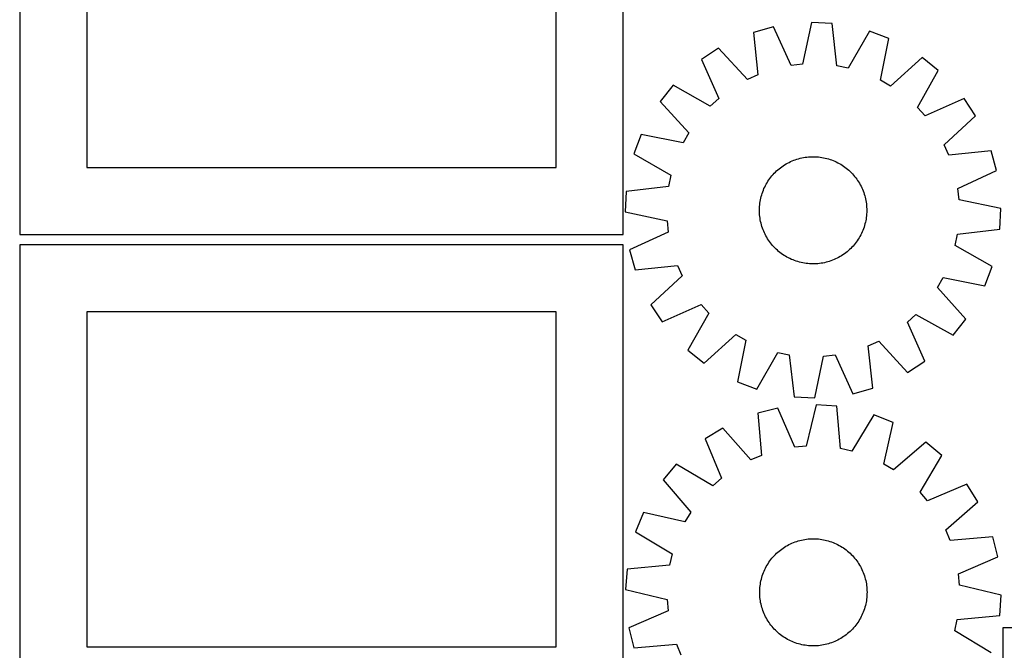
# Model space of a CAD drawing. Header units: millimetres. Extents: x 7 to 1493, y 7 to 2993.
# Tile 8 of 13: x 7 to 741, y 1461 to 1931. Entities that reach past the tile are written whole.
import ezdxf

# ---------------------------------------------------------------- set-up
doc = ezdxf.new("R2010")
doc.units = ezdxf.units.MM
doc.layers.add('CUT', color=7, linetype='CONTINUOUS', true_color=0x000000)

msp = doc.modelspace()

# ---------------------------------------------------------------- linework, layer by layer
at = {"layer": 'CUT'}
for p, q in [((6.791328, 2121.033625), (6.791328, 1771.033625)), ((456.791328, 1771.033625), (456.791328, 2121.033625)), ((56.791328, 2071.033625), (56.791328, 1821.033625)), ((406.791328, 1821.033625), (406.791328, 2071.033625)), ((568.688417, 1926.008889), (553.852525, 1921.931282)), ((581.953759, 1897.147056), (568.688417, 1926.008889)), ((597.051173, 1929.174305), (590.475198, 1898.098088)), ((612.420994, 1928.467797), (597.051173, 1929.174305)), ((616.118288, 1896.919346), (612.420994, 1928.467797)), ((553.852525, 1921.931282), (557.20148, 1890.343955)), ((640.373746, 1922.713714), (624.516542, 1895.190563)), ((654.772991, 1917.292249), (640.373746, 1922.713714)), ((648.540319, 1886.145362), (654.772991, 1917.292249)), ((527.856108, 1910.156219), (515.006387, 1901.693642)), ((549.390996, 1886.8062), (527.856108, 1910.156219)), ((515.006387, 1901.693642), (527.952453, 1872.687192)), ((679.579529, 1903.181914), (655.99331, 1881.905988)), ((691.5987, 1893.576183), (679.579529, 1903.181914)), ((590.475198, 1898.098088), (581.953759, 1897.147056)), ((624.516542, 1895.190563), (616.118288, 1896.919346)), ((557.20148, 1890.343955), (549.390996, 1886.8062)), ((676.046159, 1865.879735), (691.5987, 1893.576183)), ((493.92102, 1882.461556), (484.315289, 1870.442385)), ((521.617468, 1866.909015), (493.92102, 1882.461556)), ((655.99331, 1881.905988), (648.540319, 1886.145362)), ((527.952453, 1872.687192), (521.617468, 1866.909015)), ((710.830786, 1872.490816), (681.824336, 1859.54475)), ((719.293363, 1859.641095), (710.830786, 1872.490816)), ((484.315289, 1870.442385), (505.591216, 1846.856166)), ((681.824336, 1859.54475), (676.046159, 1865.879735)), ((695.943344, 1838.106207), (719.293363, 1859.641095)), ((470.204955, 1845.635848), (464.78349, 1831.236602)), ((501.351841, 1839.403175), (470.204955, 1845.635848)), ((505.591216, 1846.856166), (501.351841, 1839.403175)), ((699.481099, 1830.295723), (695.943344, 1838.106207)), ((464.78349, 1831.236602), (492.306641, 1815.379398)), ((587.413789, 1827.665302), (588.628021, 1827.988796)), ((588.628021, 1827.988796), (589.851815, 1828.27399)), ((589.851815, 1828.27399), (591.083963, 1828.520602)), ((591.083963, 1828.520602), (592.323249, 1828.728391)), ((592.323249, 1828.728391), (593.568451, 1828.89715)), ((593.568451, 1828.89715), (594.818339, 1829.026713)), ((594.818339, 1829.026713), (596.07168, 1829.116952)), ((596.07168, 1829.116952), (597.327237, 1829.167778)), ((597.327237, 1829.167778), (598.583771, 1829.179141)), ((598.583771, 1829.179141), (599.840042, 1829.15103)), ((599.840042, 1829.15103), (601.09481, 1829.083472)), ((601.09481, 1829.083472), (602.346837, 1828.976535)), ((602.346837, 1828.976535), (603.594887, 1828.830323)), ((603.594887, 1828.830323), (604.837728, 1828.644981)), ((604.837728, 1828.644981), (606.074135, 1828.420692)), ((606.074135, 1828.420692), (607.302886, 1828.157677)), ((607.302886, 1828.157677), (608.52277, 1827.856196)), ((731.068426, 1833.644678), (699.481099, 1830.295723)), ((735.146033, 1818.808787), (731.068426, 1833.644678)), ((56.791328, 1821.033625), (406.791328, 1821.033625)), ((573.026197, 1820.16981), (574.012089, 1820.948928)), ((574.012089, 1820.948928), (575.021967, 1821.696693)), ((575.021967, 1821.696693), (576.054835, 1822.412368)), ((576.054835, 1822.412368), (577.109673, 1823.095247)), ((577.109673, 1823.095247), (578.185441, 1823.744655)), ((578.185441, 1823.744655), (579.281076, 1824.359953)), ((579.281076, 1824.359953), (580.395497, 1824.940532)), ((580.395497, 1824.940532), (581.527605, 1825.48582)), ((581.527605, 1825.48582), (582.676282, 1825.995278)), ((582.676282, 1825.995278), (583.840394, 1826.468404)), ((583.840394, 1826.468404), (585.018794, 1826.904731)), ((585.018794, 1826.904731), (586.210317, 1827.303829)), ((586.210317, 1827.303829), (587.413789, 1827.665302)), ((608.52277, 1827.856196), (609.732582, 1827.516546)), ((609.732582, 1827.516546), (610.931128, 1827.139062)), ((610.931128, 1827.139062), (612.117226, 1826.724118)), ((612.117226, 1826.724118), (613.289705, 1826.272122)), ((613.289705, 1826.272122), (614.447407, 1825.783521)), ((614.447407, 1825.783521), (615.589191, 1825.258796)), ((615.589191, 1825.258796), (616.71393, 1824.698466)), ((616.71393, 1824.698466), (617.820514, 1824.103084)), ((617.820514, 1824.103084), (618.907849, 1823.473237)), ((618.907849, 1823.473237), (619.974865, 1822.809547)), ((619.974865, 1822.809547), (621.020507, 1822.112668)), ((621.020507, 1822.112668), (622.043743, 1821.383289)), ((622.043743, 1821.383289), (623.043564, 1820.622129)), ((623.043564, 1820.622129), (624.018984, 1819.829939)), ((492.306641, 1815.379398), (490.577857, 1806.981144)), ((566.113915, 1812.906599), (566.875074, 1813.906421)), ((566.875074, 1813.906421), (567.667264, 1814.88184)), ((567.667264, 1814.88184), (568.489701, 1815.831894)), ((568.489701, 1815.831894), (569.341575, 1816.755647)), ((569.341575, 1816.755647), (570.222043, 1817.652186)), ((570.222043, 1817.652186), (571.130239, 1818.520626)), ((571.130239, 1818.520626), (572.065264, 1819.36011)), ((572.065264, 1819.36011), (573.026197, 1820.16981)), ((624.018984, 1819.829939), (624.969038, 1819.007502)), ((624.969038, 1819.007502), (625.892791, 1818.155629)), ((625.892791, 1818.155629), (626.789329, 1817.27516)), ((626.789329, 1817.27516), (627.657769, 1816.366965)), ((627.657769, 1816.366965), (628.497254, 1815.431939)), ((628.497254, 1815.431939), (629.306954, 1814.471006)), ((629.306954, 1814.471006), (630.086071, 1813.485114)), ((630.086071, 1813.485114), (630.833837, 1812.475236)), ((706.284199, 1805.543444), (735.146033, 1818.808787)), ((490.577857, 1806.981144), (459.029406, 1803.28385)), ((561.713682, 1805.310263), (562.238407, 1806.452048)), ((562.238407, 1806.452048), (562.798737, 1807.576786)), ((562.798737, 1807.576786), (563.394119, 1808.68337)), ((563.394119, 1808.68337), (564.023966, 1809.770706)), ((564.023966, 1809.770706), (564.687657, 1810.837721)), ((564.687657, 1810.837721), (565.384535, 1811.883363)), ((565.384535, 1811.883363), (566.113915, 1812.906599)), ((630.833837, 1812.475236), (631.549512, 1811.442368)), ((631.549512, 1811.442368), (632.23239, 1810.38753)), ((632.23239, 1810.38753), (632.881799, 1809.311763)), ((632.881799, 1809.311763), (633.497096, 1808.216128)), ((633.497096, 1808.216128), (634.077676, 1807.101706)), ((634.077676, 1807.101706), (634.622963, 1805.969599)), ((634.622963, 1805.969599), (635.132422, 1804.820922)), ((459.029406, 1803.28385), (458.322898, 1787.914029)), ((559.339527, 1798.165742), (559.641008, 1799.385626)), ((559.641008, 1799.385626), (559.980658, 1800.595438)), ((559.980658, 1800.595438), (560.358141, 1801.793984)), ((560.358141, 1801.793984), (560.773085, 1802.980082)), ((560.773085, 1802.980082), (561.225081, 1804.152561)), ((561.225081, 1804.152561), (561.713682, 1805.310263)), ((635.132422, 1804.820922), (635.605548, 1803.656809)), ((635.605548, 1803.656809), (636.041875, 1802.478409)), ((636.041875, 1802.478409), (636.440972, 1801.286886)), ((636.440972, 1801.286886), (636.802446, 1800.083414)), ((636.802446, 1800.083414), (637.12594, 1798.869183)), ((637.12594, 1798.869183), (637.411133, 1797.645389)), ((707.235232, 1797.022006), (706.284199, 1805.543444)), ((558.346173, 1790.702898), (558.413731, 1791.957666)), ((558.413731, 1791.957666), (558.520669, 1793.209693)), ((558.520669, 1793.209693), (558.66688, 1794.457743)), ((558.66688, 1794.457743), (558.852222, 1795.700584)), ((558.852222, 1795.700584), (559.076512, 1796.936991)), ((559.076512, 1796.936991), (559.339527, 1798.165742)), ((637.411133, 1797.645389), (637.657746, 1796.413241)), ((637.657746, 1796.413241), (637.865535, 1795.173954)), ((637.865535, 1795.173954), (638.034294, 1793.928753)), ((638.034294, 1793.928753), (638.163857, 1792.678865)), ((638.163857, 1792.678865), (638.254096, 1791.425524)), ((638.254096, 1791.425524), (638.304922, 1790.169966)), ((738.311449, 1790.44603), (707.235232, 1797.022006)), ((458.322898, 1787.914029), (489.399115, 1781.338054)), ((558.318062, 1789.446627), (558.346173, 1790.702898)), ((558.329425, 1788.190093), (558.318062, 1789.446627)), ((558.380251, 1786.934536), (558.329425, 1788.190093)), ((558.470491, 1785.681195), (558.380251, 1786.934536)), ((558.600053, 1784.431307), (558.470491, 1785.681195)), ((558.768812, 1783.186105), (558.600053, 1784.431307)), ((637.967467, 1783.902317), (637.782125, 1782.659475)), ((638.113679, 1785.150367), (637.967467, 1783.902317)), ((638.220616, 1786.402394), (638.113679, 1785.150367)), ((638.288174, 1787.657162), (638.220616, 1786.402394)), ((638.316285, 1788.913432), (638.288174, 1787.657162)), ((638.304922, 1790.169966), (638.316285, 1788.913432)), ((737.604941, 1775.076209), (738.311449, 1790.44603)), ((489.399115, 1781.338054), (490.350148, 1772.816616)), ((558.976601, 1781.946819), (558.768812, 1783.186105)), ((559.223214, 1780.714671), (558.976601, 1781.946819)), ((559.508408, 1779.490877), (559.223214, 1780.714671)), ((559.831901, 1778.276645), (559.508408, 1779.490877)), ((560.193375, 1777.073174), (559.831901, 1778.276645)), ((560.592472, 1775.88165), (560.193375, 1777.073174)), ((636.276206, 1776.566075), (635.861262, 1775.379978)), ((636.65369, 1777.764622), (636.276206, 1776.566075)), ((636.993339, 1778.974434), (636.65369, 1777.764622)), ((637.294821, 1780.194317), (636.993339, 1778.974434)), ((637.557836, 1781.423069), (637.294821, 1780.194317)), ((637.782125, 1782.659475), (637.557836, 1781.423069)), ((6.791328, 1771.033625), (456.791328, 1771.033625)), ((490.350148, 1772.816616), (461.488314, 1759.551273)), ((561.028799, 1774.703251), (560.592472, 1775.88165)), ((561.501925, 1773.539138), (561.028799, 1774.703251)), ((562.011384, 1772.390461), (561.501925, 1773.539138)), ((562.556672, 1771.258353), (562.011384, 1772.390461)), ((563.137251, 1770.143932), (562.556672, 1771.258353)), ((563.752548, 1769.048297), (563.137251, 1770.143932)), ((633.240228, 1769.67669), (632.610381, 1768.589354)), ((633.83561, 1770.783273), (633.240228, 1769.67669)), ((634.39594, 1771.908012), (633.83561, 1770.783273)), ((634.920665, 1773.049796), (634.39594, 1771.908012)), ((635.409266, 1774.207499), (634.920665, 1773.049796)), ((635.861262, 1775.379978), (635.409266, 1774.207499)), ((704.327707, 1762.980661), (706.05649, 1771.378916)), ((706.05649, 1771.378916), (737.604941, 1775.076209)), ((456.79438, 1763.518977), (6.79438, 1763.518977)), ((6.79438, 1763.518977), (6.79438, 1413.518977)), ((456.79438, 1413.518977), (456.79438, 1763.518977)), ((564.401957, 1767.97253), (563.752548, 1769.048297)), ((565.084836, 1766.917691), (564.401957, 1767.97253)), ((565.800511, 1765.884824), (565.084836, 1766.917691)), ((566.548276, 1764.874945), (565.800511, 1765.884824)), ((567.327393, 1763.889053), (566.548276, 1764.874945)), ((568.137093, 1762.92812), (567.327393, 1763.889053)), ((568.976578, 1761.993095), (568.137093, 1762.92812)), ((569.845018, 1761.084899), (568.976578, 1761.993095)), ((628.144646, 1762.528165), (627.292773, 1761.604413)), ((628.967083, 1763.47822), (628.144646, 1762.528165)), ((629.759273, 1764.453639), (628.967083, 1763.47822)), ((630.520433, 1765.45346), (629.759273, 1764.453639)), ((631.249812, 1766.476697), (630.520433, 1765.45346)), ((631.946691, 1767.522338), (631.249812, 1766.476697)), ((632.610381, 1768.589354), (631.946691, 1767.522338)), ((731.850857, 1747.123457), (704.327707, 1762.980661)), ((461.488314, 1759.551273), (465.565921, 1744.715382)), ((570.741557, 1760.204431), (569.845018, 1761.084899)), ((571.665309, 1759.352557), (570.741557, 1760.204431)), ((572.615364, 1758.53012), (571.665309, 1759.352557)), ((573.590783, 1757.737931), (572.615364, 1758.53012)), ((574.590604, 1756.976771), (573.590783, 1757.737931)), ((575.61384, 1756.247391), (574.590604, 1756.976771)), ((576.659482, 1755.550513), (575.61384, 1756.247391)), ((577.726498, 1754.886822), (576.659482, 1755.550513)), ((578.813834, 1754.256975), (577.726498, 1754.886822)), ((618.448907, 1754.615404), (617.353272, 1754.000107)), ((619.524674, 1755.264813), (618.448907, 1754.615404)), ((620.579512, 1755.947692), (619.524674, 1755.264813)), ((621.61238, 1756.663367), (620.579512, 1755.947692)), ((622.622258, 1757.411132), (621.61238, 1756.663367)), ((623.60815, 1758.190249), (622.622258, 1757.411132)), ((624.569083, 1758.999949), (623.60815, 1758.190249)), ((625.504109, 1759.839434), (624.569083, 1758.999949)), ((626.412304, 1760.707874), (625.504109, 1759.839434)), ((627.292773, 1761.604413), (626.412304, 1760.707874)), ((465.565921, 1744.715382), (497.153248, 1748.064336)), ((497.153248, 1748.064336), (500.691003, 1740.253852)), ((579.920417, 1753.661593), (578.813834, 1754.256975)), ((581.045156, 1753.101263), (579.920417, 1753.661593)), ((582.18694, 1752.576539), (581.045156, 1753.101263)), ((583.344643, 1752.087937), (582.18694, 1752.576539)), ((584.517122, 1751.635941), (583.344643, 1752.087937)), ((585.703219, 1751.220997), (584.517122, 1751.635941)), ((586.901766, 1750.843514), (585.703219, 1751.220997)), ((588.111577, 1750.503864), (586.901766, 1750.843514)), ((589.331461, 1750.202383), (588.111577, 1750.503864)), ((590.560212, 1749.939368), (589.331461, 1750.202383)), ((591.796619, 1749.715079), (590.560212, 1749.939368)), ((593.039461, 1749.529737), (591.796619, 1749.715079)), ((594.287511, 1749.383525), (593.039461, 1749.529737)), ((595.539537, 1749.276587), (594.287511, 1749.383525)), ((596.794305, 1749.209029), (595.539537, 1749.276587)), ((598.050576, 1749.180918), (596.794305, 1749.209029)), ((599.30711, 1749.192281), (598.050576, 1749.180918)), ((600.562667, 1749.243108), (599.30711, 1749.192281)), ((601.816008, 1749.333347), (600.562667, 1749.243108)), ((603.065897, 1749.46291), (601.816008, 1749.333347)), ((604.311098, 1749.631669), (603.065897, 1749.46291)), ((605.550385, 1749.839457), (604.311098, 1749.631669)), ((606.782533, 1750.08607), (605.550385, 1749.839457)), ((608.006327, 1750.371264), (606.782533, 1750.08607)), ((609.220558, 1750.694757), (608.006327, 1750.371264)), ((610.42403, 1751.056231), (609.220558, 1750.694757)), ((611.615553, 1751.455328), (610.42403, 1751.056231)), ((612.793953, 1751.891655), (611.615553, 1751.455328)), ((613.958066, 1752.364782), (612.793953, 1751.891655)), ((615.106743, 1752.87424), (613.958066, 1752.364782)), ((616.23885, 1753.419528), (615.106743, 1752.87424)), ((617.353272, 1754.000107), (616.23885, 1753.419528)), ((500.691003, 1740.253852), (477.340985, 1718.718965)), ((726.429393, 1732.724212), (731.850857, 1747.123457)), ((691.043132, 1731.503893), (695.282506, 1738.956884)), ((695.282506, 1738.956884), (726.429393, 1732.724212)), ((712.319058, 1707.917675), (691.043132, 1731.503893)), ((477.340985, 1718.718965), (485.803562, 1705.869243)), ((485.803562, 1705.869243), (514.810011, 1718.81531)), ((514.810011, 1718.81531), (520.588188, 1712.480324)), ((406.79438, 1713.518977), (56.79438, 1713.518977)), ((56.79438, 1713.518977), (56.79438, 1463.518977)), ((406.79438, 1463.518977), (406.79438, 1713.518977)), ((520.588188, 1712.480324), (505.035647, 1684.783876)), ((668.681894, 1705.672867), (675.016879, 1711.451045)), ((675.016879, 1711.451045), (702.713327, 1695.898504)), ((681.62796, 1676.666418), (668.681894, 1705.672867)), ((702.713327, 1695.898504), (712.319058, 1707.917675)), ((517.054819, 1675.178145), (540.641037, 1696.454072)), ((540.641037, 1696.454072), (548.094028, 1692.214697)), ((548.094028, 1692.214697), (541.861356, 1661.067811)), ((639.432867, 1688.016105), (647.243351, 1691.553859)), ((647.243351, 1691.553859), (668.778239, 1668.203841)), ((505.035647, 1684.783876), (517.054819, 1675.178145)), ((556.260601, 1655.646346), (572.117805, 1683.169497)), ((572.117805, 1683.169497), (580.516059, 1681.440713)), ((580.516059, 1681.440713), (584.213353, 1649.892262)), ((606.15915, 1680.261971), (614.680588, 1681.213004)), ((614.680588, 1681.213004), (627.945931, 1652.35117)), ((642.781822, 1656.428777), (639.432867, 1688.016105)), ((599.583174, 1649.185754), (606.15915, 1680.261971)), ((668.778239, 1668.203841), (681.62796, 1676.666418)), ((541.861356, 1661.067811), (556.260601, 1655.646346)), ((627.945931, 1652.35117), (642.781822, 1656.428777)), ((584.213353, 1649.892262), (599.583174, 1649.185754)), ((572.133152, 1641.606923), (557.204885, 1637.881685)), ((557.204885, 1637.881685), (559.805098, 1606.223928)), ((584.711498, 1612.439133), (572.133152, 1641.606923)), ((600.562898, 1644.099988), (593.253062, 1613.188161)), ((615.911685, 1643.029811), (600.562898, 1644.099988)), ((618.86106, 1611.402672), (615.911685, 1643.029811)), ((643.72038, 1636.615582), (627.216033, 1609.475551)), ((657.987241, 1630.854747), (643.72038, 1636.615582)), ((651.018939, 1599.864143), (657.987241, 1630.854747)), ((530.936989, 1626.725365), (517.890525, 1618.569366)), ((551.91305, 1602.872071), (530.936989, 1626.725365)), ((517.890525, 1618.569366), (530.146261, 1589.264559)), ((682.452775, 1616.161094), (658.369478, 1595.449514)), ((694.24117, 1606.273512), (682.452775, 1616.161094)), ((593.253062, 1613.188161), (584.711498, 1612.439133)), ((627.216033, 1609.475551), (618.86106, 1611.402672)), ((559.805098, 1606.223928), (551.91305, 1602.872071)), ((678.037299, 1578.95302), (694.24117, 1606.273512)), ((496.355765, 1599.841848), (486.468183, 1588.053453)), ((523.676257, 1583.637976), (496.355765, 1599.841848)), ((658.369478, 1595.449514), (651.018939, 1599.864143)), ((486.468183, 1588.053453), (507.179763, 1563.970156)), ((530.146261, 1589.264559), (523.676257, 1583.637976)), ((683.663881, 1572.483016), (678.037299, 1578.95302)), ((712.968688, 1584.738751), (683.663881, 1572.483016)), ((721.124687, 1571.692287), (712.968688, 1584.738751)), ((697.271393, 1550.716227), (721.124687, 1571.692287)), ((507.179763, 1563.970156), (502.765134, 1556.619617)), ((471.77453, 1563.587918), (466.013695, 1549.321057)), ((502.765134, 1556.619617), (471.77453, 1563.587918)), ((466.013695, 1549.321057), (493.153726, 1532.816711)), ((700.62325, 1542.824179), (697.271393, 1550.716227)), ((583.749361, 1541.290192), (584.924348, 1541.735626)), ((584.924348, 1541.735626), (586.112747, 1542.143933)), ((586.112747, 1542.143933), (587.313385, 1542.51471)), ((587.313385, 1542.51471), (588.525077, 1542.847592)), ((588.525077, 1542.847592), (589.746626, 1543.142248)), ((589.746626, 1543.142248), (590.976829, 1543.39839)), ((590.976829, 1543.39839), (592.21447, 1543.615764)), ((592.21447, 1543.615764), (593.458328, 1543.794155)), ((593.458328, 1543.794155), (594.707176, 1543.933388)), ((594.707176, 1543.933388), (595.959781, 1544.033324)), ((595.959781, 1544.033324), (597.214907, 1544.093866)), ((597.214907, 1544.093866), (598.471316, 1544.114954)), ((598.471316, 1544.114954), (599.727767, 1544.096567)), ((599.727767, 1544.096567), (600.98302, 1544.038722)), ((600.98302, 1544.038722), (602.235837, 1543.941478)), ((602.235837, 1543.941478), (603.484981, 1543.80493)), ((603.484981, 1543.80493), (604.72922, 1543.629212)), ((604.72922, 1543.629212), (605.967325, 1543.414499)), ((605.967325, 1543.414499), (607.198076, 1543.161002)), ((607.198076, 1543.161002), (608.420256, 1542.868971)), ((608.420256, 1542.868971), (609.63266, 1542.538695)), ((609.63266, 1542.538695), (610.834092, 1542.170499)), ((610.834092, 1542.170499), (612.023366, 1541.764747)), ((612.023366, 1541.764747), (613.199308, 1541.321839)), ((732.281008, 1545.424392), (700.62325, 1542.824179)), ((736.006245, 1530.496125), (732.281008, 1545.424392)), ((572.029598, 1534.090977), (572.984235, 1534.90809)), ((572.984235, 1534.90809), (573.964068, 1535.694814)), ((573.964068, 1535.694814), (574.968129, 1536.450373)), ((574.968129, 1536.450373), (575.995426, 1537.174021)), ((575.995426, 1537.174021), (577.044948, 1537.865043)), ((577.044948, 1537.865043), (578.115657, 1538.522758)), ((578.115657, 1538.522758), (579.206497, 1539.146517)), ((579.206497, 1539.146517), (580.316391, 1539.735703)), ((580.316391, 1539.735703), (581.444245, 1540.289737)), ((581.444245, 1540.289737), (582.588945, 1540.80807)), ((582.588945, 1540.80807), (583.749361, 1541.290192)), ((613.199308, 1541.321839), (614.360758, 1540.842212)), ((614.360758, 1540.842212), (615.506569, 1540.32634)), ((615.506569, 1540.32634), (616.63561, 1539.774732)), ((616.63561, 1539.774732), (617.746768, 1539.187932)), ((617.746768, 1539.187932), (618.838947, 1538.566519)), ((618.838947, 1538.566519), (619.911067, 1537.911107)), ((619.911067, 1537.911107), (620.962071, 1537.222342)), ((620.962071, 1537.222342), (621.990922, 1536.500904)), ((621.990922, 1536.500904), (622.996604, 1535.747505)), ((622.996604, 1535.747505), (623.978125, 1534.962888)), ((623.978125, 1534.962888), (624.934516, 1534.147828)), ((493.153726, 1532.816711), (491.226605, 1524.461737)), ((565.406935, 1526.562748), (566.128373, 1527.591599)), ((566.128373, 1527.591599), (566.881772, 1528.597281)), ((566.881772, 1528.597281), (567.666389, 1529.578802)), ((567.666389, 1529.578802), (568.481449, 1530.535194)), ((568.481449, 1530.535194), (569.326147, 1531.465512)), ((569.326147, 1531.465512), (570.199651, 1532.368838)), ((570.199651, 1532.368838), (571.101097, 1533.244281)), ((571.101097, 1533.244281), (572.029598, 1534.090977)), ((624.934516, 1534.147828), (625.864834, 1533.30313)), ((625.864834, 1533.30313), (626.76816, 1532.429626)), ((626.76816, 1532.429626), (627.643603, 1531.52818)), ((627.643603, 1531.52818), (628.490299, 1530.599679)), ((628.490299, 1530.599679), (629.307413, 1529.645042)), ((629.307413, 1529.645042), (630.094137, 1528.665209)), ((630.094137, 1528.665209), (630.849696, 1527.661148)), ((630.849696, 1527.661148), (631.573343, 1526.633851)), ((706.838455, 1517.917779), (736.006245, 1530.496125)), ((459.599466, 1521.512362), (458.529289, 1506.163575)), ((491.226605, 1524.461737), (459.599466, 1521.512362)), ((561.307438, 1518.799985), (561.787065, 1519.961435)), ((561.787065, 1519.961435), (562.302937, 1521.107246)), ((562.302937, 1521.107246), (562.854545, 1522.236288)), ((562.854545, 1522.236288), (563.441345, 1523.347446)), ((563.441345, 1523.347446), (564.062758, 1524.439624)), ((564.062758, 1524.439624), (564.71817, 1525.511744)), ((564.71817, 1525.511744), (565.406935, 1526.562748)), ((631.573343, 1526.633851), (632.264365, 1525.584329)), ((632.264365, 1525.584329), (632.92208, 1524.51362)), ((632.92208, 1524.51362), (633.545839, 1523.42278)), ((633.545839, 1523.42278), (634.135026, 1522.312886)), ((634.135026, 1522.312886), (634.689059, 1521.185032)), ((634.689059, 1521.185032), (635.207393, 1520.040332)), ((635.207393, 1520.040332), (635.689514, 1518.879916)), ((559.214778, 1511.568003), (559.468275, 1512.798753)), ((559.468275, 1512.798753), (559.760306, 1514.020933)), ((559.760306, 1514.020933), (560.090582, 1515.233338)), ((560.090582, 1515.233338), (560.458778, 1516.43477)), ((560.458778, 1516.43477), (560.86453, 1517.624043)), ((560.86453, 1517.624043), (561.307438, 1518.799985)), ((635.689514, 1518.879916), (636.134948, 1517.704929)), ((636.134948, 1517.704929), (636.543256, 1516.51653)), ((636.543256, 1516.51653), (636.914033, 1515.315892)), ((636.914033, 1515.315892), (637.246914, 1514.1042)), ((637.246914, 1514.1042), (637.541571, 1512.882651)), ((637.541571, 1512.882651), (637.797713, 1511.652448)), ((707.587483, 1509.376214), (706.838455, 1517.917779)), ((458.529289, 1506.163575), (489.441116, 1498.85374)), ((558.514323, 1504.071993), (558.53271, 1505.328444)), ((558.53271, 1505.328444), (558.590555, 1506.583697)), ((558.590555, 1506.583697), (558.687799, 1507.836514)), ((558.687799, 1507.836514), (558.824347, 1509.085659)), ((558.824347, 1509.085659), (559.000065, 1510.329897)), ((559.000065, 1510.329897), (559.214778, 1511.568003)), ((637.797713, 1511.652448), (638.015086, 1510.414807)), ((638.015086, 1510.414807), (638.193478, 1509.170949)), ((638.193478, 1509.170949), (638.33271, 1507.922101)), ((638.33271, 1507.922101), (638.432647, 1506.669496)), ((638.432647, 1506.669496), (638.493189, 1505.41437)), ((638.493189, 1505.41437), (638.514277, 1504.157961)), ((738.499311, 1502.066379), (707.587483, 1509.376214)), ((489.441116, 1498.85374), (490.190144, 1490.312175)), ((558.535411, 1502.815585), (558.514323, 1504.071993)), ((558.595953, 1501.560459), (558.535411, 1502.815585)), ((558.695889, 1500.307854), (558.595953, 1501.560459)), ((558.835122, 1499.059006), (558.695889, 1500.307854)), ((559.013513, 1497.815148), (558.835122, 1499.059006)), ((559.230887, 1496.577506), (559.013513, 1497.815148)), ((638.028535, 1497.900057), (637.813821, 1496.661952)), ((638.204252, 1499.144296), (638.028535, 1497.900057)), ((638.3408, 1500.39344), (638.204252, 1499.144296)), ((638.438045, 1501.646257), (638.3408, 1500.39344)), ((638.495889, 1502.90151), (638.438045, 1501.646257)), ((638.514277, 1504.157961), (638.495889, 1502.90151)), ((737.429133, 1486.717592), (738.499311, 1502.066379)), ((490.190144, 1490.312175), (461.022354, 1477.733829)), ((559.487028, 1495.347304), (559.230887, 1496.577506)), ((559.781685, 1494.125754), (559.487028, 1495.347304)), ((560.114567, 1492.914062), (559.781685, 1494.125754)), ((560.485344, 1491.713424), (560.114567, 1492.914062)), ((560.893651, 1490.525025), (560.485344, 1491.713424)), ((561.339085, 1489.350038), (560.893651, 1490.525025)), ((636.164069, 1490.605911), (635.721161, 1489.429969)), ((636.569821, 1491.795185), (636.164069, 1490.605911)), ((636.938017, 1492.996617), (636.569821, 1491.795185)), ((637.268293, 1494.209021), (636.938017, 1492.996617)), ((637.560324, 1495.431201), (637.268293, 1494.209021)), ((637.813821, 1496.661952), (637.560324, 1495.431201)), ((561.821207, 1488.189622), (561.339085, 1489.350038)), ((562.33954, 1487.044922), (561.821207, 1488.189622)), ((562.893574, 1485.917069), (562.33954, 1487.044922)), ((563.48276, 1484.807174), (562.893574, 1485.917069)), ((564.106519, 1483.716334), (563.48276, 1484.807174)), ((564.764234, 1482.645625), (564.106519, 1483.716334)), ((632.965842, 1483.79033), (632.310429, 1482.71821)), ((633.587254, 1484.882508), (632.965842, 1483.79033)), ((634.174054, 1485.993667), (633.587254, 1484.882508)), ((634.725663, 1487.122708), (634.174054, 1485.993667)), ((635.241535, 1488.268519), (634.725663, 1487.122708)), ((635.721161, 1489.429969), (635.241535, 1488.268519)), ((703.874874, 1475.413244), (705.801994, 1483.768217)), ((705.801994, 1483.768217), (737.429133, 1486.717592)), ((461.022354, 1477.733829), (464.747591, 1462.805562)), ((565.455256, 1481.596104), (564.764234, 1482.645625)), ((566.178904, 1480.568806), (565.455256, 1481.596104)), ((566.934463, 1479.564745), (566.178904, 1480.568806)), ((567.721187, 1478.584913), (566.934463, 1479.564745)), ((568.5383, 1477.630275), (567.721187, 1478.584913)), ((569.384996, 1476.701775), (568.5383, 1477.630275)), ((570.260439, 1475.800328), (569.384996, 1476.701775)), ((571.163765, 1474.926824), (570.260439, 1475.800328)), ((626.828949, 1475.861117), (625.927502, 1474.985673)), ((627.702453, 1476.764443), (626.828949, 1475.861117)), ((628.547151, 1477.694761), (627.702453, 1476.764443)), ((629.362211, 1478.651152), (628.547151, 1477.694761)), ((630.146827, 1479.632673), (629.362211, 1478.651152)), ((630.900226, 1480.638355), (630.146827, 1479.632673)), ((631.621664, 1481.667206), (630.900226, 1480.638355)), ((632.310429, 1482.71821), (631.621664, 1481.667206)), ((1189.867744, 1477.758967), (739.867744, 1477.758967)), ((739.867744, 1477.758967), (739.867744, 1127.758967)), ((572.094083, 1474.082126), (571.163765, 1474.926824)), ((573.050475, 1473.267066), (572.094083, 1474.082126)), ((574.031996, 1472.48245), (573.050475, 1473.267066)), ((575.037678, 1471.729051), (574.031996, 1472.48245)), ((576.066529, 1471.007613), (575.037678, 1471.729051)), ((577.117533, 1470.318848), (576.066529, 1471.007613)), ((578.189653, 1469.663435), (577.117533, 1470.318848)), ((579.281831, 1469.042023), (578.189653, 1469.663435)), ((580.392989, 1468.455223), (579.281831, 1469.042023)), ((581.522031, 1467.903614), (580.392989, 1468.455223)), ((616.712208, 1468.494251), (615.584355, 1467.940218)), ((617.822103, 1469.083438), (616.712208, 1468.494251)), ((618.912943, 1469.707197), (617.822103, 1469.083438)), ((619.983652, 1470.364912), (618.912943, 1469.707197)), ((621.033173, 1471.055934), (619.983652, 1470.364912)), ((622.060471, 1471.779581), (621.033173, 1471.055934)), ((623.064532, 1472.53514), (622.060471, 1471.779581)), ((624.044364, 1473.321864), (623.064532, 1472.53514)), ((624.999002, 1474.138978), (624.044364, 1473.321864)), ((625.927502, 1474.985673), (624.999002, 1474.138978)), ((731.014905, 1458.908897), (703.874874, 1475.413244)), ((56.79438, 1463.518977), (406.79438, 1463.518977)), ((464.747591, 1462.805562), (496.405349, 1465.405776)), ((496.405349, 1465.405776), (499.757206, 1457.513727)), ((582.667842, 1467.387742), (581.522031, 1467.903614)), ((583.829292, 1466.908116), (582.667842, 1467.387742)), ((585.005234, 1466.465208), (583.829292, 1466.908116)), ((586.194507, 1466.059456), (585.005234, 1466.465208)), ((587.395939, 1465.69126), (586.194507, 1466.059456)), ((588.608344, 1465.360983), (587.395939, 1465.69126)), ((589.830524, 1465.068953), (588.608344, 1465.360983)), ((591.061274, 1464.815455), (589.830524, 1465.068953)), ((592.299379, 1464.600742), (591.061274, 1464.815455)), ((593.543618, 1464.425025), (592.299379, 1464.600742)), ((594.792763, 1464.288476), (593.543618, 1464.425025)), ((596.04558, 1464.191232), (594.792763, 1464.288476)), ((597.300833, 1464.133388), (596.04558, 1464.191232)), ((598.557284, 1464.115), (597.300833, 1464.133388)), ((599.813692, 1464.136088), (598.557284, 1464.115)), ((601.068818, 1464.19663), (599.813692, 1464.136088)), ((602.321423, 1464.296567), (601.068818, 1464.19663)), ((603.570271, 1464.435799), (602.321423, 1464.296567)), ((604.814129, 1464.614191), (603.570271, 1464.435799)), ((606.051771, 1464.831564), (604.814129, 1464.614191)), ((607.281973, 1465.087706), (606.051771, 1464.831564)), ((608.503523, 1465.382363), (607.281973, 1465.087706)), ((609.715215, 1465.715244), (608.503523, 1465.382363)), ((610.915853, 1466.086021), (609.715215, 1465.715244)), ((612.104251, 1466.494328), (610.915853, 1466.086021)), ((613.279239, 1466.939763), (612.104251, 1466.494328)), ((614.439655, 1467.421884), (613.279239, 1466.939763)), ((615.584355, 1467.940218), (614.439655, 1467.421884))]:
    msp.add_line(p, q, dxfattribs=at)

doc.saveas('drawing.dxf')
